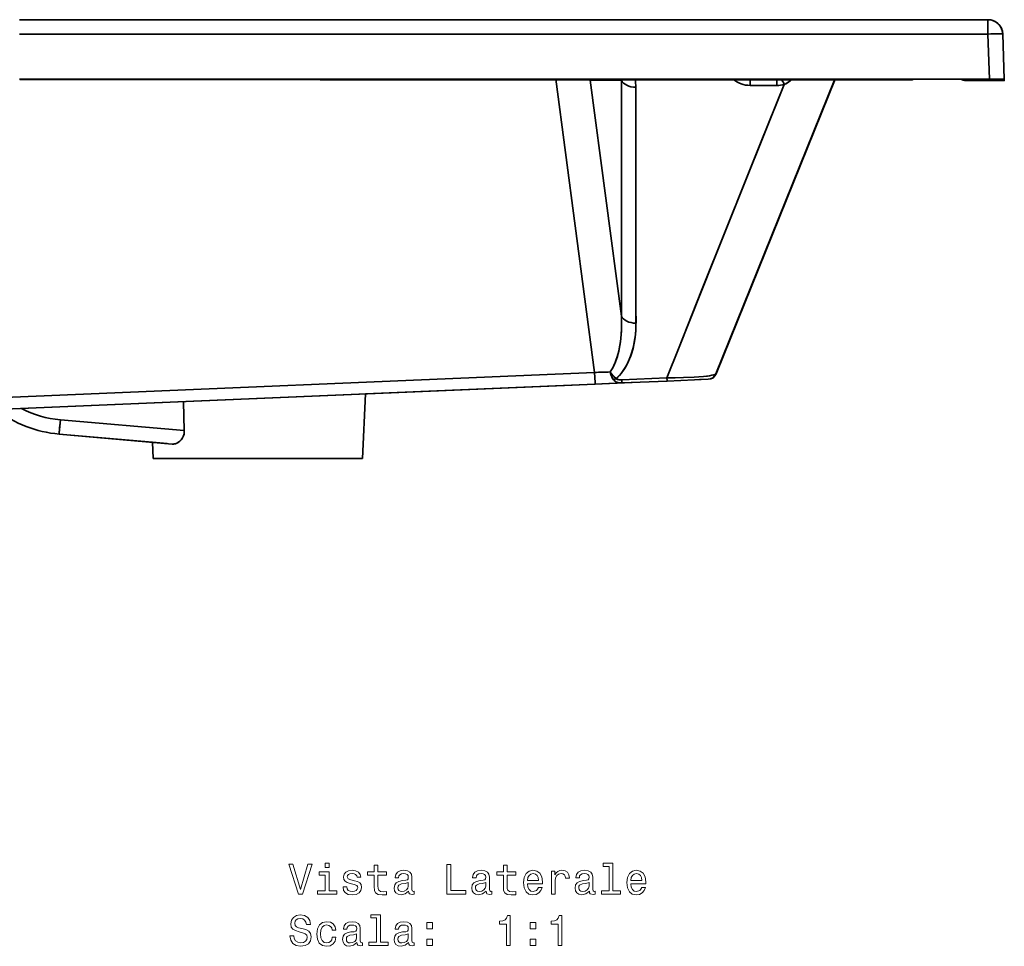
# Model space of a CAD drawing. Extents: x -11 to 2320, y -71 to 1523.
# Tile 7 of 7: x 1990 to 2320, y 937 to 1248. Entities that reach past the tile are written whole.
import ezdxf

# ---------------------------------------------------------------- set-up
doc = ezdxf.new("R2010")
doc.units = 0

msp = doc.modelspace()

# ---------------------------------------------------------------- linework, layer by layer
at = {"color": 7, "lineweight": 35}
for p, q in [((2314.93, 1248.31), (1989.76, 1248.31)), ((2314.93, 1248.31), (1989.76, 1248.31)), ((2094.59, 1248.31), (2314.93, 1248.31)), ((2314.93, 1248.31), (2094.59, 1248.31)), ((2314.93, 1243.48), (1989.76, 1243.49)), ((1989.76, 1243.49), (2314.93, 1243.48)), ((2315.46, 1228.31), (1989.76, 1228.31)), ((2315.46, 1228.31), (1989.76, 1228.31)), ((2169.82, 1228.31), (2182.85, 1129.79)), ((2182.85, 1129.79), (2169.82, 1228.31)), ((2191.86, 1148.72), (2181.38, 1227.96)), ((2191.86, 1148.72), (2181.38, 1227.96)), ((2263.57, 1228.31), (2223.61, 1129.32)), ((2263.58, 1228.31), (2223.61, 1129.32)), ((2263.57, 1228.3), (2223.61, 1129.32)), ((2263.57, 1228.3), (2223.61, 1129.32)), ((2223.68, 1129.32), (2263.67, 1228.3)), ((2223.68, 1129.32), (2263.67, 1228.3)), ((2263.57, 1228.3), (2289.75, 1228.3)), ((2289.75, 1228.3), (2263.57, 1228.3)), ((2263.57, 1228.3), (2289.75, 1228.3)), ((1899.72, 1117.7), (2182.85, 1129.79)), ((2182.85, 1129.79), (1899.72, 1117.7)), ((2183.06, 1125.83), (1899.93, 1113.75)), ((1899.93, 1113.75), (2183.06, 1125.83)), ((1933.63, 1115.19), (2172.76, 1125.39)), ((2105.86, 1122.54), (2183.06, 1125.83)), ((2105.86, 1122.54), (2172.76, 1125.39)), ((2195.46, 1126.36), (2172.76, 1125.39)), ((2195.46, 1126.36), (2172.76, 1125.39)), ((2105.86, 1122.54), (2104.91, 1100.81)), ((2105.86, 1122.54), (2104.91, 1100.81)), ((2045.07, 1110.19), (2003.44, 1113.83)), ((2045.07, 1110.19), (2003.44, 1113.83)), ((2041.02, 1105.7), (2003, 1109.03)), ((2003, 1109.03), (2041.02, 1105.7)), ((2034.37, 1106.28), (2003, 1109.03)), ((2034.61, 1100.81), (2104.91, 1100.81)), ((2104.91, 1100.81), (2034.61, 1100.81)), ((2104.91, 1100.81), (2034.61, 1100.81)), ((2092.32, 1100.81), (2047.19, 1100.81)), ((2092.32, 1100.81), (2047.19, 1100.81))]:
    msp.add_line(p, q, dxfattribs=at)
at = {"color": 7, "lineweight": 35, "ltscale": 0.120636}
msp.add_line((2314.93, 1248.31), (2314.93, 1243.48), dxfattribs=at)
at = {"color": 7, "lineweight": 35, "ltscale": 0.120639}
msp.add_line((2314.93, 1243.48), (2314.93, 1248.31), dxfattribs=at)
at = {"color": 7, "lineweight": 35, "ltscale": 0.379372}
for p, q in [((2315.46, 1228.31), (2314.93, 1243.48)), ((2314.93, 1243.48), (2315.46, 1228.31))]:
    msp.add_line(p, q, dxfattribs=at)
at = {"color": 7, "lineweight": 35, "ltscale": 0.000717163}
for p, q in [((2319.93, 1243.45), (2319.93, 1243.48)), ((2319.93, 1243.48), (2319.93, 1243.45))]:
    msp.add_line(p, q, dxfattribs=at)
at = {"color": 7, "lineweight": 35, "ltscale": 0.379577}
for p, q in [((2320.46, 1228.31), (2319.93, 1243.48)), ((2320.46, 1228.31), (2319.93, 1243.48)), ((2319.93, 1243.48), (2320.46, 1228.31))]:
    msp.add_line(p, q, dxfattribs=at)
at = {"color": 7, "lineweight": 35, "ltscale": 0.262384}
msp.add_line((2181.38, 1227.96), (2191.88, 1227.98), dxfattribs=at)
msp.add_line((2181.38, 1227.96), (2191.88, 1227.98), dxfattribs=at)
at = {"color": 7, "lineweight": 35, "ltscale": 0.000442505}
msp.add_line((2289.75, 1228.3), (2289.75, 1228.31), dxfattribs=at)
msp.add_line((2289.75, 1228.3), (2289.75, 1228.31), dxfattribs=at)
at = {"color": 7, "lineweight": 35, "ltscale": 0.148438}
msp.add_line((2289.75, 1228.3), (2295.69, 1228.29), dxfattribs=at)
at = {"color": 7, "lineweight": 35, "ltscale": 0.010571}
msp.add_line((2292.87, 1228.3), (2293.29, 1228.3), dxfattribs=at)
at = {"color": 7, "lineweight": 35, "ltscale": 0.010565}
msp.add_line((2293.29, 1228.3), (2292.87, 1228.3), dxfattribs=at)
at = {"color": 7, "lineweight": 35, "ltscale": 0.104834}
msp.add_line((2299.88, 1228.29), (2295.69, 1228.29), dxfattribs=at)
at = {"color": 7, "lineweight": 35, "ltscale": 0.083301}
msp.add_line((2296.45, 1228.29), (2299.78, 1228.29), dxfattribs=at)
at = {"color": 7, "lineweight": 35, "ltscale": 0.038733}
msp.add_line((2305.66, 1228.28), (2307.21, 1228.27), dxfattribs=at)
at = {"color": 7, "lineweight": 35, "ltscale": 0.003089}
msp.add_line((2307.55, 1228.27), (2307.43, 1228.27), dxfattribs=at)
msp.add_line((2307.55, 1228.27), (2307.43, 1228.27), dxfattribs=at)
at = {"color": 7, "lineweight": 35, "ltscale": 0.002632}
msp.add_line((2307.44, 1228.27), (2307.55, 1228.27), dxfattribs=at)
at = {"color": 7, "lineweight": 35, "ltscale": 0.002638}
msp.add_line((2307.44, 1228.27), (2307.55, 1228.27), dxfattribs=at)
at = {"color": 7, "lineweight": 35, "ltscale": 0.007325}
for p, q in [((2307.53, 1228.14), (2307.49, 1227.85)), ((2307.49, 1227.85), (2307.53, 1228.14))]:
    msp.add_line(p, q, dxfattribs=at)
at = {"color": 7, "lineweight": 35, "ltscale": 0.324104}
msp.add_line((2307.49, 1227.85), (2320.46, 1227.81), dxfattribs=at)
msp.add_line((2307.49, 1227.85), (2320.46, 1227.81), dxfattribs=at)
at = {"color": 7, "lineweight": 35, "ltscale": 0.003243}
for p, q in [((2307.55, 1228.27), (2307.53, 1228.14)), ((2307.53, 1228.14), (2307.55, 1228.27))]:
    msp.add_line(p, q, dxfattribs=at)
at = {"color": 7, "lineweight": 35, "ltscale": 0.012378}
msp.add_line((2320.46, 1227.81), (2320.46, 1228.31), dxfattribs=at)
msp.add_line((2320.46, 1227.81), (2320.46, 1228.31), dxfattribs=at)
msp.add_line((2320.46, 1227.81), (2320.46, 1228.31), dxfattribs=at)
at = {"color": 7, "lineweight": 35, "ltscale": 0.224982}
msp.add_line((2244.09, 1226.21), (2235.09, 1226.21), dxfattribs=at)
msp.add_line((2244.09, 1226.21), (2235.09, 1226.21), dxfattribs=at)
at = {"color": 7, "lineweight": 35, "ltscale": 0.378914}
for p, q in [((2207.14, 1127.9), (2191.99, 1127.27)), ((2191.99, 1127.27), (2207.14, 1127.9))]:
    msp.add_line(p, q, dxfattribs=at)
at = {"color": 7, "lineweight": 35, "ltscale": 0.001432}
msp.add_line((2221.41, 1128.64), (2221.35, 1128.63), dxfattribs=at)
at = {"color": 7, "lineweight": 35, "ltscale": 0.001802}
for p, q in [((2223.68, 1129.32), (2223.61, 1129.32)), ((2223.68, 1129.32), (2223.61, 1129.32)), ((2223.61, 1129.32), (2223.68, 1129.32)), ((2223.61, 1129.32), (2223.68, 1129.32)), ((2221.03, 1127.45), (2220.96, 1127.45)), ((2221.03, 1127.45), (2220.96, 1127.45)), ((2221.03, 1127.45), (2220.96, 1127.45))]:
    msp.add_line(p, q, dxfattribs=at)
at = {"color": 7, "lineweight": 35, "ltscale": 0.225107}
msp.add_line((2192.06, 1126.21), (2183.06, 1125.83), dxfattribs=at)
msp.add_line((2192.06, 1126.21), (2183.06, 1125.83), dxfattribs=at)
msp.add_line((2192.06, 1126.21), (2183.06, 1125.83), dxfattribs=at)
at = {"color": 7, "lineweight": 35, "ltscale": 0.003401}
msp.add_line((2191.92, 1126.21), (2192.06, 1126.21), dxfattribs=at)
at = {"color": 7, "lineweight": 35, "ltscale": 0.002846}
msp.add_line((2192.06, 1126.21), (2191.95, 1126.21), dxfattribs=at)
at = {"color": 7, "lineweight": 35, "ltscale": 0.378934}
msp.add_line((2207.2, 1126.86), (2192.06, 1126.21), dxfattribs=at)
msp.add_line((2207.2, 1126.86), (2192.06, 1126.21), dxfattribs=at)
msp.add_line((2207.2, 1126.86), (2192.06, 1126.21), dxfattribs=at)
at = {"color": 7, "lineweight": 35, "ltscale": 0.001539}
msp.add_line((2195.46, 1126.36), (2195.52, 1126.36), dxfattribs=at)
msp.add_line((2195.46, 1126.36), (2195.52, 1126.36), dxfattribs=at)
at = {"color": 7, "lineweight": 35, "ltscale": 0.344124}
msp.add_line((2220.96, 1127.45), (2207.2, 1126.86), dxfattribs=at)
msp.add_line((2220.96, 1127.45), (2207.2, 1126.86), dxfattribs=at)
at = {"color": 7, "lineweight": 35, "ltscale": 0.070609}
msp.add_line((2220.96, 1127.45), (2218.13, 1127.33), dxfattribs=at)
at = {"color": 7, "lineweight": 35, "ltscale": 0.24355}
msp.add_line((2045.07, 1110.19), (2044.81, 1119.93), dxfattribs=at)
at = {"color": 7, "lineweight": 35, "ltscale": 0.243544}
msp.add_line((2044.81, 1119.93), (2045.07, 1110.19), dxfattribs=at)
at = {"color": 7, "lineweight": 35, "ltscale": 0.123422}
msp.add_line((2039.29, 1105.85), (2034.37, 1106.28), dxfattribs=at)
at = {"color": 7, "lineweight": 35, "ltscale": 0.136907}
msp.add_line((2034.37, 1106.28), (2034.61, 1100.81), dxfattribs=at)
msp.add_line((2034.37, 1106.28), (2034.61, 1100.81), dxfattribs=at)
at = {"color": 7, "lineweight": 35}
for points in [[(2319.93, 1243.48), (2319.92, 1243.48), (2319.92, 1243.49), (2319.92, 1243.49), (2319.9, 1243.5), (2319.84, 1243.51), (2319.25, 1243.54), (2318.04, 1243.55), (2314.93, 1243.48)], [(2246.57, 1226.56), (2247.07, 1226.79), (2247.54, 1227.04), (2248.42, 1227.63), (2249.19, 1228.3)], [(2289.75, 1228.3), (2304.25, 1228.28), (2307.52, 1228.27), (2307.55, 1228.27), (2307.55, 1228.27)], [(2307.47, 1228.27), (2307.47, 1228.27), (2307.46, 1228.27), (2307.4, 1228.27), (2306.86, 1228.28), (2302, 1228.29)], [(2320.46, 1228.31), (2320.39, 1228.31), (2315.46, 1228.31)], [(2315.46, 1228.31), (2320.32, 1228.31), (2320.45, 1228.31), (2320.46, 1228.31)], [(2246.57, 1226.56), (2238.62, 1206.78), (2222.79, 1167.29), (2218.84, 1157.41), (2211, 1137.7), (2207.14, 1127.9)], [(2207.14, 1127.9), (2211, 1137.69), (2218.81, 1157.33), (2226.71, 1177.08), (2246.57, 1226.56)], [(2191.86, 1148.72), (2191.91, 1147.17), (2191.91, 1145.62), (2191.87, 1144.23), (2191.8, 1142.85), (2191.62, 1140.91), (2191.36, 1138.96), (2190.99, 1137.04), (2190.5, 1135.14), (2190.21, 1134.21), (2189.87, 1133.29), (2189.36, 1132.12), (2188.77, 1130.99), (2188.07, 1129.93)], [(2191.86, 1148.72), (2191.91, 1146.24), (2191.85, 1143.76), (2191.66, 1141.28), (2191.52, 1140.05), (2191.34, 1138.82), (2190.96, 1136.88), (2190.46, 1134.98), (2190.15, 1134.05), (2189.81, 1133.15), (2189.31, 1132.01), (2188.73, 1130.93), (2188.07, 1129.93)], [(2196.75, 1146.33), (2196.74, 1145.11), (2196.68, 1143.89), (2196.58, 1142.67), (2196.45, 1141.45), (2196.16, 1139.64), (2195.76, 1137.83), (2195.24, 1136.05), (2194.6, 1134.3), (2193.93, 1132.81), (2193.14, 1131.38), (2192.23, 1130.03), (2191.73, 1129.39), (2191.2, 1128.78), (2190.66, 1128.21), (2190.08, 1127.68)], [(2196.75, 1146.33), (2196.71, 1144.37), (2196.56, 1142.41), (2196.3, 1140.45), (2195.92, 1138.5), (2195.4, 1136.54), (2195.08, 1135.57), (2194.73, 1134.61), (2194.18, 1133.34), (2193.56, 1132.11), (2192.85, 1130.92), (2192.03, 1129.76), (2191.11, 1128.68), (2190.08, 1127.68)], [(2196.42, 1141.23), (2196.06, 1139.13), (2195.81, 1138.04), (2195.52, 1136.96), (2195.22, 1135.97), (2194.87, 1134.99)], [(2183.06, 1125.83), (2183.06, 1125.83), (2183.06, 1125.83), (2183.06, 1125.84), (2183.05, 1125.89), (2183.02, 1126.35), (2182.85, 1129.79)], [(2183.06, 1125.83), (2183.06, 1125.83), (2183.06, 1125.83), (2183.06, 1125.84), (2183.05, 1125.89), (2183.02, 1126.35), (2182.85, 1129.79)], [(2188.07, 1129.93), (2188.23, 1129.35), (2188.42, 1128.78), (2188.65, 1128.24), (2188.92, 1127.74), (2189.19, 1127.32)], [(2188.07, 1129.93), (2188.68, 1129.1), (2189.36, 1128.34), (2190.08, 1127.68)], [(2188.07, 1129.93), (2188.35, 1128.98), (2188.72, 1128.1), (2188.94, 1127.7), (2189.19, 1127.32)], [(2190.08, 1127.68), (2189.66, 1128.05), (2189.24, 1128.47), (2188.44, 1129.41), (2188.07, 1129.93)], [(2191.99, 1127.27), (2191.16, 1127.29), (2190.76, 1127.36), (2190.39, 1127.48), (2190.22, 1127.57), (2190.08, 1127.68)], [(2190.08, 1127.68), (2190.21, 1127.57), (2190.36, 1127.49), (2190.57, 1127.41), (2191, 1127.31), (2191.5, 1127.27), (2191.99, 1127.27)], [(2223.61, 1129.32), (2223.56, 1129.25), (2223.36, 1129.11), (2222.76, 1128.9), (2221.8, 1128.7), (2220.73, 1128.55), (2219.44, 1128.4), (2216.35, 1128.17), (2212.66, 1128.01), (2208.79, 1127.92), (2207.14, 1127.9)], [(2207.14, 1127.9), (2209.92, 1127.94), (2212.67, 1128.01), (2216.27, 1128.17), (2219.43, 1128.4), (2221.48, 1128.65), (2222.26, 1128.79), (2222.87, 1128.93), (2223.25, 1129.06), (2223.49, 1129.19), (2223.58, 1129.28), (2223.61, 1129.32)], [(2207.2, 1126.86), (2207.2, 1126.86), (2207.2, 1126.86), (2207.2, 1126.89), (2207.14, 1127.9)], [(2207.2, 1126.86), (2207.2, 1126.86), (2207.2, 1126.86), (2207.2, 1126.89), (2207.14, 1127.9)], [(2189.19, 1127.32), (2189.38, 1127.09), (2189.6, 1126.88), (2189.88, 1126.68), (2190.19, 1126.52), (2190.78, 1126.32), (2191.41, 1126.23), (2192.06, 1126.21)], [(2192.06, 1126.21), (2191.58, 1126.22), (2191.11, 1126.26), (2190.68, 1126.35), (2190.27, 1126.49), (2189.95, 1126.64), (2189.65, 1126.84), (2189.41, 1127.06), (2189.19, 1127.32)], [(2192.06, 1126.21), (2192.06, 1126.22), (2192.06, 1126.22), (2192.05, 1126.24), (2191.99, 1127.27)], [(2192.06, 1126.21), (2192.06, 1126.22), (2192.06, 1126.23), (2192.04, 1126.36), (2191.99, 1127.27)], [(2003.44, 1113.83), (2003.05, 1109.5), (2003, 1109.04), (2003, 1109.03), (2003, 1109.03)], [(2041.02, 1105.7), (2041.54, 1105.71), (2042.06, 1105.81), (2042.57, 1106), (2043.09, 1106.29), (2043.59, 1106.68), (2044.07, 1107.19), (2044.48, 1107.8), (2044.8, 1108.5), (2045.01, 1109.31), (2045.06, 1109.73), (2045.07, 1110.19)], [(2045.07, 1110.19), (2045.05, 1109.6), (2044.96, 1109.02), (2044.79, 1108.47), (2044.45, 1107.75), (2044.01, 1107.12), (2043.55, 1106.64), (2043.04, 1106.26), (2042.5, 1105.97), (2042.01, 1105.79), (2041.51, 1105.7), (2041.02, 1105.7)]]:
    msp.add_lwpolyline(points, dxfattribs=at)
at = {"color": 7, "lineweight": 13}
for points in [[(2086.6, 964.45), (2084.09, 955.94), (2081.51, 964.45), (2080.15, 964.45), (2083.37, 954.44), (2084.81, 954.44), (2087.97, 964.45)], [(2093.71, 964.78), (2092.36, 964.78), (2092.36, 963.34), (2093.71, 963.34)], [(2102.25, 958.95), (2101.02, 959.24), (2100.12, 959.57), (2099.81, 960.24), (2099.9, 960.72), (2100.2, 961.07), (2100.69, 961.28), (2101.4, 961.37), (2102.08, 961.28), (2102.61, 961.02), (2102.96, 960.63), (2103.1, 960.11), (2104.34, 960.11), (2104.34, 960.14), (2104.12, 961.08), (2103.53, 961.81), (2102.61, 962.28), (2101.4, 962.45), (2100.17, 962.28), (2099.28, 961.8), (2098.72, 961.09), (2098.55, 960.2), (2098.68, 959.34), (2099.08, 958.73), (2099.74, 958.3), (2100.71, 958), (2102.12, 957.65), (2102.98, 957.29), (2103.22, 957), (2103.3, 956.57), (2103.17, 956.04), (2102.83, 955.63), (2102.26, 955.37), (2101.51, 955.29), (2100.72, 955.37), (2100.15, 955.68), (2099.76, 956.17), (2099.6, 956.84), (2098.37, 956.84), (2098.58, 955.69), (2099.17, 954.85), (2100.1, 954.35), (2101.4, 954.16), (2102.75, 954.35), (2103.75, 954.85), (2104.35, 955.66), (2104.57, 956.71), (2104.41, 957.62), (2103.96, 958.24), (2103.23, 958.64)], [(2108.83, 960.83), (2108.83, 956.96), (2108.92, 955.7), (2109.32, 954.84), (2110.13, 954.34), (2111.5, 954.16), (2113, 954.24), (2113, 955.33), (2111.9, 955.24), (2110.91, 955.36), (2110.38, 955.72), (2110.15, 956.32), (2110.1, 957.17), (2110.1, 960.83), (2113, 960.83), (2113, 961.92), (2110.1, 961.92), (2110.1, 964.18), (2108.83, 964.18), (2108.83, 961.92), (2106.64, 961.92), (2106.64, 960.83)], [(2120.41, 955.45), (2120.41, 955.4), (2120.48, 954.91), (2120.69, 954.57), (2121.6, 954.29), (2122.31, 954.41), (2122.31, 955.39), (2122, 955.34), (2121.6, 955.53), (2121.53, 956.11), (2121.53, 960.11), (2121.36, 961.14), (2120.85, 961.86), (2119.97, 962.29), (2118.73, 962.45), (2117.52, 962.28), (2116.63, 961.79), (2116.07, 961.02), (2115.88, 960.01), (2115.88, 959.93), (2117.02, 959.93), (2117.12, 960.53), (2117.44, 960.96), (2117.96, 961.22), (2118.69, 961.32), (2119.4, 961.25), (2119.9, 961.04), (2120.2, 960.66), (2120.3, 960.14), (2120.25, 959.54), (2120.02, 959.24), (2119.44, 959.09), (2118.36, 958.98), (2117.12, 958.72), (2116.24, 958.26), (2115.72, 957.53), (2115.56, 956.47), (2115.71, 955.52), (2116.15, 954.81), (2116.88, 954.36), (2117.87, 954.21), (2119.21, 954.51)], [(2133.22, 954.44), (2139.64, 954.44), (2139.64, 955.65), (2134.54, 955.65), (2134.54, 964.44), (2133.22, 964.44)], [(2146.43, 955.45), (2146.43, 955.4), (2146.5, 954.91), (2146.72, 954.57), (2147.62, 954.29), (2148.33, 954.41), (2148.33, 955.39), (2148.03, 955.34), (2147.62, 955.53), (2147.55, 956.11), (2147.55, 960.11), (2147.38, 961.14), (2146.88, 961.86), (2146, 962.29), (2144.76, 962.45), (2143.55, 962.28), (2142.65, 961.79), (2142.09, 961.02), (2141.9, 960.01), (2141.9, 959.93), (2143.04, 959.93), (2143.14, 960.53), (2143.46, 960.96), (2143.98, 961.22), (2144.71, 961.32), (2145.42, 961.25), (2145.92, 961.04), (2146.23, 960.66), (2146.33, 960.14), (2146.27, 959.54), (2146.04, 959.24), (2145.46, 959.09), (2144.38, 958.98), (2143.14, 958.72), (2142.26, 958.26), (2141.75, 957.53), (2141.59, 956.47), (2141.73, 955.52), (2142.18, 954.81), (2142.9, 954.36), (2143.89, 954.21), (2145.23, 954.51)], [(2152.21, 960.83), (2152.21, 956.96), (2152.29, 955.7), (2152.7, 954.84), (2153.5, 954.34), (2154.87, 954.16), (2156.37, 954.24), (2156.37, 955.33), (2155.28, 955.24), (2154.28, 955.36), (2153.75, 955.72), (2153.52, 956.32), (2153.47, 957.17), (2153.47, 960.83), (2156.37, 960.83), (2156.37, 961.92), (2153.47, 961.92), (2153.47, 964.18), (2152.21, 964.18), (2152.21, 961.92), (2150.02, 961.92), (2150.02, 960.83)], [(2160.29, 957.94), (2165.36, 957.94), (2165.38, 958.53), (2165.15, 960.19), (2164.51, 961.43), (2163.5, 962.17), (2162.16, 962.45), (2160.85, 962.16), (2159.84, 961.35), (2159.19, 960.04), (2158.96, 958.31), (2159.18, 956.54), (2159.83, 955.24), (2160.82, 954.44), (2162.12, 954.16), (2163.24, 954.35), (2164.17, 954.84), (2164.84, 955.62), (2165.23, 956.66), (2163.98, 956.66), (2163.72, 956.08), (2163.34, 955.65), (2162.28, 955.3), (2161.46, 955.46), (2160.84, 955.96), (2160.43, 956.79), (2160.29, 957.9)], [(2168.33, 954.44), (2169.6, 954.44), (2169.6, 958.86), (2169.73, 959.93), (2170.12, 960.69), (2170.75, 961.15), (2171.6, 961.31), (2172.24, 961.21), (2172.71, 960.92), (2173, 960.43), (2173.1, 959.77), (2174.38, 959.77), (2174.21, 960.94), (2173.73, 961.77), (2172.94, 962.28), (2171.86, 962.45), (2171.13, 962.33), (2170.49, 962.04), (2169.93, 961.56), (2169.48, 960.89), (2169.48, 962.17), (2168.33, 962.17)], [(2181.13, 955.45), (2181.13, 955.4), (2181.2, 954.91), (2181.41, 954.57), (2182.32, 954.29), (2183.03, 954.41), (2183.03, 955.39), (2182.73, 955.34), (2182.32, 955.53), (2182.25, 956.11), (2182.25, 960.11), (2182.08, 961.14), (2181.57, 961.86), (2180.69, 962.29), (2179.45, 962.45), (2178.24, 962.28), (2177.35, 961.79), (2176.79, 961.02), (2176.6, 960.01), (2176.6, 959.93), (2177.74, 959.93), (2177.84, 960.53), (2178.16, 960.96), (2178.68, 961.22), (2179.41, 961.32), (2180.12, 961.25), (2180.62, 961.04), (2180.92, 960.66), (2181.02, 960.14), (2180.97, 959.54), (2180.74, 959.24), (2180.16, 959.09), (2179.08, 958.98), (2177.84, 958.72), (2176.96, 958.26), (2176.44, 957.53), (2176.28, 956.47), (2176.43, 955.52), (2176.88, 954.81), (2177.6, 954.36), (2178.59, 954.21), (2179.93, 954.51)], [(2187.73, 963.72), (2187.73, 955.5), (2185.12, 955.5), (2185.12, 954.44), (2191.59, 954.44), (2191.59, 955.5), (2188.99, 955.5), (2188.99, 964.78), (2185.74, 964.78), (2185.74, 963.72)], [(2194.99, 957.94), (2200.06, 957.94), (2200.07, 958.53), (2199.84, 960.19), (2199.21, 961.43), (2198.2, 962.17), (2196.86, 962.45), (2195.55, 962.16), (2194.54, 961.35), (2193.89, 960.04), (2193.66, 958.31), (2193.88, 956.54), (2194.53, 955.24), (2195.52, 954.44), (2196.82, 954.16), (2197.94, 954.35), (2198.86, 954.84), (2199.54, 955.62), (2199.93, 956.66), (2198.68, 956.66), (2198.42, 956.08), (2198.04, 955.65), (2196.98, 955.3), (2196.15, 955.46), (2195.53, 955.96), (2195.13, 956.79), (2194.99, 957.9)], [(2093.66, 955.5), (2093.66, 961.92), (2090.41, 961.92), (2090.41, 960.83), (2092.39, 960.83), (2092.39, 955.5), (2089.8, 955.5), (2089.8, 954.44), (2096.28, 954.44), (2096.28, 955.5)], [(2160.29, 959), (2160.45, 960), (2160.84, 960.73), (2161.43, 961.18), (2162.21, 961.34), (2162.97, 961.18), (2163.56, 960.73), (2163.92, 960), (2164.05, 959)], [(2194.99, 959), (2195.15, 960), (2195.53, 960.73), (2196.13, 961.18), (2196.9, 961.34), (2197.67, 961.18), (2198.26, 960.73), (2198.62, 960), (2198.75, 959)], [(2120.26, 957.15), (2120.09, 956.4), (2119.63, 955.82), (2118.94, 955.45), (2118.09, 955.32), (2117.54, 955.39), (2117.15, 955.62), (2116.9, 956.02), (2116.83, 956.58), (2116.89, 957.09), (2117.12, 957.45), (2118.04, 957.85), (2119.21, 958.02), (2120.26, 958.37)], [(2146.28, 957.15), (2146.11, 956.4), (2145.65, 955.82), (2144.96, 955.45), (2144.11, 955.32), (2143.56, 955.39), (2143.17, 955.62), (2142.93, 956.02), (2142.85, 956.58), (2142.91, 957.09), (2143.14, 957.45), (2144.07, 957.85), (2145.23, 958.02), (2146.28, 958.37)], [(2180.98, 957.15), (2180.81, 956.4), (2180.35, 955.82), (2179.66, 955.45), (2178.81, 955.32), (2178.26, 955.39), (2177.87, 955.62), (2177.62, 956.02), (2177.55, 956.58), (2177.61, 957.09), (2177.84, 957.45), (2178.76, 957.85), (2179.93, 958.02), (2180.98, 958.37)], [(2081.82, 940.46), (2080.51, 940.46), (2080.79, 938.93), (2081.51, 937.81), (2082.62, 937.13), (2084.12, 936.89), (2085.61, 937.12), (2086.72, 937.75), (2087.42, 938.75), (2087.68, 940.06), (2087.47, 941.24), (2086.86, 942), (2085.88, 942.51), (2084.57, 942.88), (2083.45, 943.15), (2082.71, 943.47), (2082.29, 943.93), (2082.16, 944.65), (2082.29, 945.3), (2082.67, 945.79), (2083.24, 946.12), (2084.04, 946.24), (2084.84, 946.09), (2085.48, 945.7), (2085.9, 945.06), (2086.1, 944.18), (2087.41, 944.18), (2087.41, 944.21), (2087.18, 945.56), (2086.5, 946.57), (2085.43, 947.2), (2083.99, 947.42), (2082.7, 947.2), (2081.69, 946.6), (2081.04, 945.66), (2080.81, 944.45), (2081, 943.37), (2081.54, 942.64), (2082.41, 942.15), (2083.59, 941.77), (2084.76, 941.44), (2085.64, 941.12), (2086.17, 940.66), (2086.36, 939.91), (2086.18, 939.15), (2085.74, 938.57), (2085.06, 938.21), (2084.18, 938.1), (2083.2, 938.26), (2082.45, 938.72), (2081.98, 939.47)], [(2109.66, 946.44), (2109.66, 938.23), (2107.05, 938.23), (2107.05, 937.16), (2113.52, 937.16), (2113.52, 938.23), (2110.92, 938.23), (2110.92, 947.51), (2107.67, 947.51), (2107.67, 946.44)], [(2153.23, 937.16), (2154.54, 937.16), (2154.54, 947.23), (2153.56, 947.23), (2153.3, 946.35), (2152.78, 945.76), (2151.99, 945.42), (2150.9, 945.3), (2150.9, 944.28), (2153.23, 944.28)], [(2170.58, 937.16), (2171.89, 937.16), (2171.89, 947.23), (2170.91, 947.23), (2170.65, 946.35), (2170.13, 945.76), (2169.34, 945.42), (2168.24, 945.3), (2168.24, 944.28), (2170.58, 944.28)], [(2094.71, 942.33), (2095.97, 942.33), (2095.71, 943.49), (2095.09, 944.39), (2094.12, 944.96), (2092.87, 945.17), (2091.49, 944.88), (2090.43, 944.08), (2089.77, 942.77), (2089.54, 941.01), (2089.76, 939.26), (2090.41, 937.97), (2091.43, 937.16), (2092.83, 936.89), (2094.07, 937.1), (2095.03, 937.71), (2095.69, 938.66), (2095.98, 939.93), (2094.77, 939.93), (2094.56, 939.12), (2094.15, 938.51), (2093.58, 938.14), (2092.87, 938.02), (2091.99, 938.21), (2091.36, 938.79), (2090.97, 939.73), (2090.84, 941.05), (2090.97, 942.35), (2091.37, 943.28), (2092.02, 943.86), (2092.87, 944.06), (2093.62, 943.93), (2094.18, 943.6), (2094.56, 943.05)], [(2103.06, 938.17), (2103.06, 938.13), (2103.13, 937.64), (2103.34, 937.29), (2104.25, 937.02), (2104.96, 937.13), (2104.96, 938.11), (2104.66, 938.07), (2104.25, 938.26), (2104.18, 938.83), (2104.18, 942.84), (2104.01, 943.86), (2103.5, 944.58), (2102.62, 945.01), (2101.39, 945.17), (2100.17, 945), (2099.28, 944.51), (2098.72, 943.75), (2098.53, 942.74), (2098.53, 942.65), (2099.67, 942.65), (2099.77, 943.26), (2100.09, 943.69), (2100.61, 943.95), (2101.34, 944.05), (2102.05, 943.98), (2102.55, 943.76), (2102.85, 943.39), (2102.96, 942.87), (2102.9, 942.26), (2102.67, 941.96), (2102.09, 941.81), (2101.01, 941.7), (2099.77, 941.44), (2098.89, 940.98), (2098.37, 940.26), (2098.22, 939.19), (2098.36, 938.24), (2098.81, 937.53), (2099.53, 937.09), (2100.52, 936.93), (2101.86, 937.23)], [(2120.41, 938.17), (2120.41, 938.13), (2120.48, 937.64), (2120.69, 937.29), (2121.6, 937.02), (2122.31, 937.13), (2122.31, 938.11), (2122, 938.07), (2121.6, 938.26), (2121.53, 938.83), (2121.53, 942.84), (2121.36, 943.86), (2120.85, 944.58), (2119.97, 945.01), (2118.73, 945.17), (2117.52, 945), (2116.63, 944.51), (2116.07, 943.75), (2115.88, 942.74), (2115.88, 942.65), (2117.02, 942.65), (2117.12, 943.26), (2117.44, 943.69), (2117.96, 943.95), (2118.69, 944.05), (2119.4, 943.98), (2119.9, 943.76), (2120.2, 943.39), (2120.3, 942.87), (2120.25, 942.26), (2120.02, 941.96), (2119.44, 941.81), (2118.36, 941.7), (2117.12, 941.44), (2116.24, 940.98), (2115.72, 940.26), (2115.56, 939.19), (2115.71, 938.24), (2116.15, 937.53), (2116.88, 937.09), (2117.87, 936.93), (2119.21, 937.23)], [(2126.47, 942.75), (2128.46, 942.75), (2128.46, 944.9), (2126.47, 944.9)], [(2161.17, 942.75), (2163.16, 942.75), (2163.16, 944.9), (2161.17, 944.9)], [(2102.91, 939.87), (2102.74, 939.12), (2102.28, 938.54), (2101.59, 938.17), (2100.74, 938.04), (2100.19, 938.11), (2099.8, 938.34), (2099.56, 938.75), (2099.48, 939.31), (2099.54, 939.81), (2099.77, 940.17), (2100.69, 940.58), (2101.86, 940.75), (2102.91, 941.09)], [(2120.26, 939.87), (2120.09, 939.12), (2119.63, 938.54), (2118.94, 938.17), (2118.09, 938.04), (2117.54, 938.11), (2117.15, 938.34), (2116.9, 938.75), (2116.83, 939.31), (2116.89, 939.81), (2117.12, 940.17), (2118.04, 940.58), (2119.21, 940.75), (2120.26, 941.09)], [(2126.47, 937.16), (2128.46, 937.16), (2128.46, 939.31), (2126.47, 939.31)], [(2161.17, 937.16), (2163.16, 937.16), (2163.16, 939.31), (2161.17, 939.31)]]:
    msp.add_lwpolyline(points, close=True, dxfattribs=at)
at = {"color": 7, "lineweight": 35}
for centre, radius, start, end in [((2314.93, 1243.31), 5, 2.0001, 89.9973), ((2314.93, 1243.31), 5, 12.9996, 89.9973), ((2314.93, 1243.31), 5, 2, 43.3754), ((2314.93, 1243.31), 5, 2.0001, 43.3767), ((2314.93, 1243.31), 5, 2.0002, 43.2893), ((2314.93, 1243.31), 5, 2, 27.9194), ((1989.59, -2731963.25), 2733191.51, 89.99370507, 89.99999567), ((1989.38, -2734220.5), 2735448.81, 89.9937119, 89.99787832), ((1989.32, -2735489.25), 2736717.38, 89.9937119, 89.99787832), ((2171.33, 1226.26), 10.19, 9.5991, 11.6156), ((2171.33, 1226.26), 10.19, 9.5991, 11.6156), ((-434478.09, 1263.53), 436669.98, 359.9849356, 359.9953348), ((-434104.88, 1263.47), 436296.76, 359.9849314, 359.9953394), ((2182.74, 1228.75), 9.17, 355.1552, 357.1973), ((2182.72, 1228.75), 9.19, 355.1576, 357.1614), ((2183.34, 1225.61), 13.37, 359.8954, 11.6165), ((2183.28, 1225.61), 13.43, 359.9204, 11.585), ((2235.09, 1235.21), 8.99, 230.1262, 270.0221), ((2235.09, 1235.21), 8.99, 230.1278, 270.0201), ((2706.03, 1226.43), 470.93, 179.7726, 180.0268), ((2706.05, 1226.43), 470.96, 179.7727, 180.0268), ((2658.38, 1226.43), 414.28, 179.7412, 180.0296), ((2658.38, 1226.43), 414.28, 179.7412, 180.0296), ((2291.67, -5125.24), 6353.53, 89.871212, 90.017358), ((2291.69, -5124.34), 6352.64, 89.871349, 90.017508), ((2294.71, -3142.01), 4370.3, 89.85257, 89.98582), ((2307.5, 1230.85), 3, 238.9183, 269.8308), ((2307.5, 1230.85), 3, 238.9183, 269.8308), ((2307.53, 1231.14), 3, 252.5995, 269.9399), ((2307.53, 1231.14), 3, 252.5995, 269.9399), ((115680.2, 1256.72), 113483.49, 180.0157181, 180.0557293), ((115217.28, 1256.42), 113020.58, 180.0156361, 180.0558113), ((2244.09, 1235.22), 9, 270.0188, 285.9781), ((2244.09, 1235.22), 9, 270.0198, 285.9796), ((2181.94, 1256.99), 127.21, 270.4096, 272.7625), ((2181.94, 1256.97), 127.19, 270.4094, 272.7627), ((2188.3, 1130.85), 3.64, 284.045, 299.3376), ((2188.3, 1130.85), 3.64, 284.0446, 299.3375), ((2220.83, 1130.45), 3, 272.4534, 337.9904), ((2220.83, 1130.45), 3, 272.4534, 337.9904), ((2220.83, 1130.45), 3, 272.4534, 337.9904), ((2220.83, 1130.45), 3, 272.4534, 337.9904), ((2220.9, 1130.45), 3, 272.4534, 337.9904), ((2220.9, 1130.45), 3, 272.4534, 337.9904), ((2006.49, 1148.88), 40, 232.2469, 265), ((2006.49, 1148.88), 40, 232.2469, 264.9998), ((2006.48, 1148.69), 34.98, 242.6468, 265.0072), ((2006.49, 1148.7), 35, 242.6502, 265.0002), ((2040.53, 1110.04), 4.54, 337.4162, 344.5426)]:
    msp.add_arc(centre, radius, start, end, dxfattribs=at)
for centre, major_axis, ratio, start_param, end_param in [((2314.93, 1243.31), (-5, -0.17), 0.034878, 3.141535, 4.711171), ((2169.65, 1226.24), (12.04, 1.32), 0.171016, 0.208745, 0.436279), ((2169.66, 1226.25), (12.02, 1.32), 0.171078, 0.208868, 0.40725), ((2196.7, 1228.83), (5, 0), 0.648214, 3.407321, 4.713309), ((2196.7, 1228.83), (5, 0), 0.648208, 3.407318, 4.713306), ((2246.57, 1222.66), (1.65, -5.77), 0.228228, 2.246695, 2.85483), ((2246.57, 1222.67), (1.65, -5.76), 0.228402, 2.245958, 2.854533), ((2244.47, 1236.41), (-1.14, -10.31), 0.78304, 0.400033, 0.757089), ((2196.69, 1149.57), (5, 0), 0.648624, 3.407445, 4.726229), ((2196.69, 1149.57), (5, 0), 0.648623, 3.407444, 4.726223), ((2003.44, 1114.01), (-0.44, -4.98), 0.003044, 6.283185, 7.819208)]:
    msp.add_ellipse(centre, major_axis=major_axis, ratio=ratio, start_param=start_param, end_param=end_param, dxfattribs=at)

doc.saveas('drawing.dxf')
